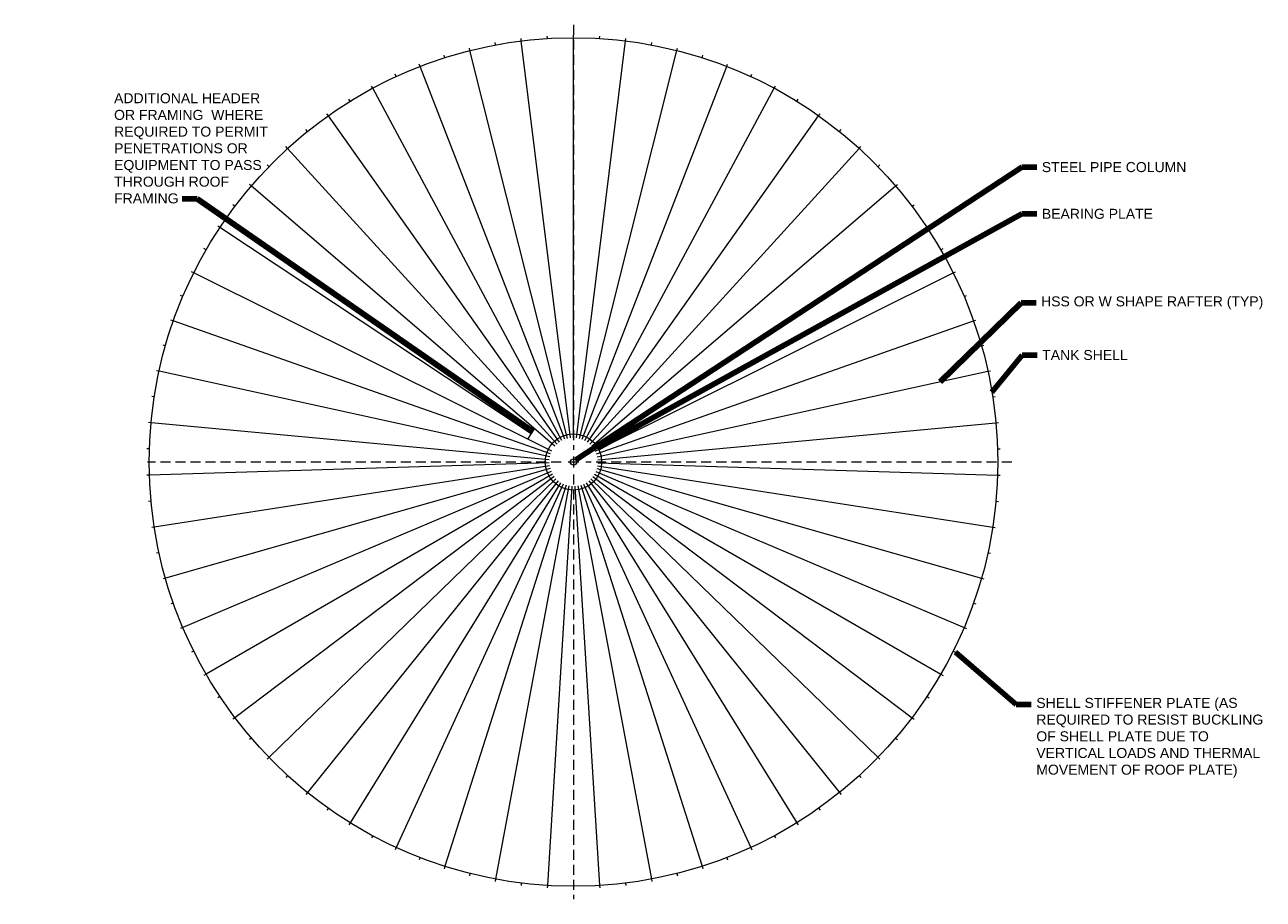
# Model space of a CAD drawing. Header units: inches. Extents: x -2025 to 519, y -3591 to 677.
# Tile 3 of 3: x -2025 to -46, y -720 to 677. Entities that reach past the tile are written whole.
import ezdxf

# ---------------------------------------------------------------- set-up
doc = ezdxf.new("R2010")
doc.units = ezdxf.units.IN
doc.header["$MEASUREMENT"] = 0
doc.linetypes.add('( Dashed )', pattern=[9, 6, -3])
for name, color, linetype, lineweight in [('G-ANNO-NOTE', 4, 'Continuous', 30), ('G-GRID-COOR', 2, 'Continuous', 13), ('M-DETL LGHT', 3, 'Continuous', 0), ('M-DETL-LGHT', 3, 'Continuous', 0), ('M-DETL-MEDM', 5, 'Continuous', 0)]:
    doc.layers.add(name, color=color, linetype=linetype, lineweight=lineweight)
doc.styles.add("AEC_AC_51Text-LeftTop_3-32_1'", font='arial.ttf', dxfattribs={"height": 16})
doc.dimstyles.new("AEC_AC_51_Notes_3-32_1'", dxfattribs={"dimtxt": 16, "dimasz": 24, "dimexe": 8, "dimexo": 8, "dimgap": 8, "dimtad": 1, "dimjust": 1, "dimdec": 3, "dimzin": 15, "dimdsep": 46, "dimlunit": 5, "dimtxsty": "AEC_AC_51Text-LeftTop_3-32_1'", "dimcen": 0.09, "dimclrd": 256, "dimclre": 256, "dimazin": 2, "dimtfac": 0.7, "dimtdec": 3, "dimtmove": 1, "dimatfit": 1, "dimfxl": 1, "dimfrac": 1, "dimtolj": 1, "dimtzin": 15, "dimlwd": 30, "dimlwe": 30, "dimarcsym": 0})

msp = doc.modelspace()

# ---------------------------------------------------------------- linework, layer by layer
at = {"layer": 'G-GRID-COOR', "linetype": '( Dashed )', "ltscale": 2.666667, "flags": 128}
for points in [[(-1148.18602, 677.27727), (-1148.18602, -1.87393)], [(-1168.04081, -21.46387), (-1828.67335, -21.46387)], [(-447.87445, -21.46387), (-1128.33123, -21.46387)], [(-1148.18602, -41.31865), (-1148.18602, -720.205)]]:
    msp.add_lwpolyline(points, dxfattribs=at)
at = {"layer": 'G-GRID-COOR', "ltscale": 2.666667, "flags": 128}
for points in [[(-1148.18602, -12.882), (-1148.18602, -30.04573)], [(-1139.60416, -21.46387), (-1156.76788, -21.46387)]]:
    msp.add_lwpolyline(points, dxfattribs=at)
at = {"layer": 'M-DETL LGHT'}
for p, q in [((-1231.50428, 651.39724), (-1231.99576, 655.36636)), ((-1189.92431, 655.25019), (-1190.17052, 659.24204)), ((-1148.18602, 656.53613), (-1148.18602, 660.53557)), ((-1064.86776, 651.39724), (-1064.37627, 655.36636)), ((-1313.55952, 636.05846), (-1314.53504, 639.93709)), ((-1272.76819, 644.9919), (-1273.50309, 648.92323)), ((-1023.60385, 644.9919), (-1022.86895, 648.92323)), ((-982.81252, 636.05846), (-981.837, 639.93709)), ((-1393.10787, 610.75231), (-1394.55263, 614.48166)), ((-1353.72353, 624.63081), (-1354.93597, 628.44204)), ((-942.64851, 624.63081), (-941.43607, 628.44204)), ((-903.26417, 610.75231), (-901.81941, 614.48166)), ((-1431.56313, 594.47559), (-1433.23474, 598.10893)), ((-864.80891, 594.47559), (-863.1373, 598.10893)), ((-1468.94345, 575.8624), (-1470.83556, 579.38595)), ((-827.42859, 575.8624), (-825.53648, 579.38595)), ((-1505.10703, 554.98335), (-1507.21245, 558.38374)), ((-791.26501, 554.98335), (-789.15958, 558.38374)), ((-1539.91668, 531.91764), (-1542.22744, 535.18196)), ((-756.45536, 531.91764), (-754.14459, 535.18196)), ((-1573.24036, 506.75276), (-1575.7477, 509.86864)), ((-723.13168, 506.75276), (-720.62434, 509.86864)), ((-1604.95167, 479.58418), (-1607.64607, 482.5398)), ((-691.42037, 479.58418), (-688.72597, 482.5398)), ((-1634.9303, 450.51495), (-1637.80154, 453.29909)), ((-661.44174, 450.51495), (-658.5705, 453.29909)), ((-1663.06255, 419.65534), (-1666.09974, 422.25745)), ((-633.30949, 419.65534), (-630.2723, 422.25745)), ((-1689.2417, 387.12242), (-1692.43331, 389.53261)), ((-607.13034, 387.12242), (-603.93872, 389.53261)), ((-1713.36844, 353.03959), (-1716.70237, 355.24873)), ((-583.0036, 353.03959), (-579.66967, 355.24873)), ((-1735.35124, 317.53613), (-1738.81485, 319.53585)), ((-561.0208, 317.53613), (-557.55719, 319.53585)), ((-1755.10673, 280.74674), (-1758.68688, 282.52944)), ((-541.26531, 280.74674), (-537.68516, 282.52944)), ((-1772.55996, 242.81096), (-1776.24306, 244.36988)), ((-523.81208, 242.81096), (-520.12898, 244.36988)), ((-1787.64473, 203.87269), (-1791.41681, 205.20192)), ((-508.72731, 203.87269), (-504.95523, 205.20192)), ((-1800.30381, 164.07964), (-1804.15056, 165.17414)), ((-496.06823, 164.07964), (-492.22148, 165.17414)), ((-1810.48918, 123.58276), (-1814.39602, 124.43838)), ((-485.88286, 123.58276), (-481.97602, 124.43838)), ((-1818.16221, 82.53568), (-1822.11431, 83.14916)), ((-478.20983, 82.53568), (-474.25773, 83.14916)), ((-1823.29379, 41.09408), (-1827.27616, 41.4631)), ((-473.07825, 41.09408), (-469.09588, 41.4631)), ((-1825.86446, -0.58482), (-1829.86199, -0.46165)), ((-470.50758, -0.58482), (-466.51005, -0.46165)), ((-1825.86446, -42.34292), (-1829.86199, -42.46608)), ((-470.50758, -42.34292), (-466.51005, -42.46608)), ((-1823.29379, -84.02181), (-1827.27616, -84.39083)), ((-473.07825, -84.02181), (-469.09588, -84.39083)), ((-1818.16221, -125.46341), (-1822.11431, -126.07689)), ((-478.20983, -125.46341), (-474.25773, -126.07689)), ((-1810.48918, -166.5105), (-1814.39602, -167.36611)), ((-485.88286, -166.5105), (-481.97602, -167.36611)), ((-1800.30381, -207.00737), (-1804.15056, -208.10187)), ((-496.06823, -207.00737), (-492.22148, -208.10187)), ((-1787.64473, -246.80042), (-1791.41681, -248.12965)), ((-508.72731, -246.80042), (-504.95523, -248.12965)), ((-1772.55996, -285.73869), (-1776.24306, -287.29761)), ((-523.81208, -285.73869), (-520.12898, -287.29761)), ((-1755.10673, -323.67447), (-1758.68688, -325.45717)), ((-541.26531, -323.67447), (-537.68516, -325.45717)), ((-1735.35124, -360.46387), (-1738.81485, -362.46358)), ((-561.0208, -360.46387), (-557.55719, -362.46358)), ((-1713.36844, -395.96732), (-1716.70237, -398.17646)), ((-583.0036, -395.96732), (-579.66967, -398.17646)), ((-1689.2417, -430.05015), (-1692.43331, -432.46035)), ((-607.13034, -430.05015), (-603.93872, -432.46035)), ((-1663.06255, -462.58307), (-1666.09974, -465.18518)), ((-633.30949, -462.58307), (-630.2723, -465.18518)), ((-1634.9303, -493.44268), (-1637.80154, -496.22682)), ((-661.44174, -493.44268), (-658.5705, -496.22682)), ((-1604.95167, -522.51191), (-1607.64607, -525.46753)), ((-691.42037, -522.51191), (-688.72597, -525.46753)), ((-1573.24036, -549.6805), (-1575.7477, -552.79637)), ((-723.13168, -549.6805), (-720.62434, -552.79637)), ((-1539.91668, -574.84537), (-1542.22744, -578.1097)), ((-756.45536, -574.84537), (-754.14459, -578.1097)), ((-1505.10703, -597.91108), (-1507.21245, -601.31147)), ((-791.26501, -597.91108), (-789.15958, -601.31147)), ((-1468.94345, -618.79013), (-1470.83556, -622.31368)), ((-827.42859, -618.79013), (-825.53648, -622.31368)), ((-1431.56313, -637.40332), (-1433.23474, -641.03666)), ((-864.80891, -637.40332), (-863.1373, -641.03666)), ((-1393.10787, -653.68004), (-1394.55263, -657.4094)), ((-1353.72353, -667.55854), (-1354.93597, -671.36977)), ((-942.64851, -667.55854), (-941.43607, -671.36977)), ((-903.26417, -653.68004), (-901.81941, -657.4094)), ((-1313.55952, -678.98619), (-1314.53504, -682.86482)), ((-1272.76819, -687.91963), (-1273.50309, -691.85096)), ((-1023.60385, -687.91963), (-1022.86895, -691.85096)), ((-982.81252, -678.98619), (-981.837, -682.86482)), ((-1231.50428, -694.32497), (-1231.99576, -698.29409)), ((-1189.92431, -698.17792), (-1190.17052, -702.16977)), ((-1148.18602, -699.46387), (-1148.18602, -703.4633)), ((-1106.44772, -698.17792), (-1106.20152, -702.16977)), ((-1064.86776, -694.32497), (-1064.37627, -698.29409))]:
    msp.add_line(p, q, dxfattribs=at)
at = {"layer": 'M-DETL LGHT', "flags": 128}
msp.add_lwpolyline([(-1106.42598, 655.24885), (-1106.11214, 659.23652)], dxfattribs=at)
at = {"layer": 'M-DETL LGHT'}
msp.add_circle((-1148.18602, -21.46387), 678, dxfattribs=at)
at = {"layer": 'M-DETL-LGHT'}
for radius in [45, 5]:
    msp.add_circle((-1148.18602, -21.46387), radius, dxfattribs=at)
at = {"layer": 'M-DETL-MEDM'}
for p, q in [((-1148.18602, 17.42058), (-1148.18602, 656.53613)), ((-1157.67047, 16.24615), (-1313.55952, 636.05846)), ((-1152.96446, 17.12585), (-1231.50428, 651.39724)), ((-1143.40758, 17.12585), (-1064.86776, 651.39724)), ((-1138.70157, 16.24615), (-982.81252, 636.05846)), ((-1162.2327, 14.7948), (-1393.10787, 610.75231)), ((-1134.13934, 14.7948), (-903.26417, 610.75231)), ((-1166.582, 12.7938), (-1468.94345, 575.8624)), ((-1129.79004, 12.7938), (-827.42859, 575.8624)), ((-1170.65243, 10.2735), (-1539.91668, 531.91764)), ((-1125.7196, 10.2735), (-756.45536, 531.91764)), ((-1174.3823, 7.27209), (-1604.95167, 479.58418)), ((-1121.98974, 7.27209), (-691.42037, 479.58418)), ((-1177.71506, 3.83507), (-1663.06255, 419.65534)), ((-1118.65698, 3.83507), (-633.30949, 419.65534)), ((-1215.73737, 23.29728), (-1713.36844, 353.03959)), ((-1115.77185, 0.01454), (-583.0036, 353.03959)), ((-1182.99395, -4.13158), (-1755.10673, 280.74674)), ((-1113.37809, -4.13158), (-541.26531, 280.74674)), ((-1184.86006, -8.54043), (-1787.64473, 203.87269)), ((-1111.51198, -8.54043), (-508.72731, 203.87269)), ((-1186.17022, -13.1452), (-1810.48918, 123.58276)), ((-1110.20182, -13.1452), (-485.88286, 123.58276)), ((-1186.90459, -17.87606), (-1823.29379, 41.09408)), ((-1109.46745, -17.87606), (-473.07825, 41.09408)), ((-1187.05202, -22.66131), (-1825.86446, -42.34292)), ((-1186.61028, -27.42841), (-1818.16221, -125.46341)), ((-1185.58607, -32.1051), (-1800.30381, -207.00737)), ((-1183.99492, -36.62047), (-1772.55996, -285.73869)), ((-1112.37712, -36.62047), (-523.81208, -285.73869)), ((-1110.78596, -32.1051), (-496.06823, -207.00737)), ((-1109.76175, -27.42841), (-478.20983, -125.46341)), ((-1109.32002, -22.66131), (-470.50758, -42.34292)), ((-1181.86094, -40.90609), (-1735.35124, -360.46387)), ((-1179.21648, -44.89698), (-1689.2417, -430.05015)), ((-1176.10163, -48.53265), (-1634.9303, -493.44268)), ((-1172.5636, -51.75798), (-1573.24036, -549.6805)), ((-1168.65604, -54.52409), (-1505.10703, -597.91108)), ((-1164.43817, -56.78903), (-1431.56313, -637.40332)), ((-1159.97394, -58.51849), (-1353.72353, -667.55854)), ((-1136.3981, -58.51849), (-942.64851, -667.55854)), ((-1131.93386, -56.78903), (-864.80891, -637.40332)), ((-1127.716, -54.52409), (-791.26501, -597.91108)), ((-1123.80844, -51.75798), (-723.13168, -549.6805)), ((-1120.27041, -48.53265), (-661.44174, -493.44268)), ((-1117.15556, -44.89698), (-607.13034, -430.05015)), ((-1114.5111, -40.90609), (-561.0208, -360.46387)), ((-1155.33102, -59.68623), (-1272.76819, -687.91963)), ((-1150.57978, -60.27456), (-1189.92431, -698.17792)), ((-1145.79226, -60.27456), (-1106.44772, -698.17792)), ((-1141.04102, -59.68623), (-1023.60385, -687.91963))]:
    msp.add_line(p, q, dxfattribs=at)
at = {"layer": 'M-DETL-MEDM', "flags": 128}
msp.add_lwpolyline([(-1221.28, 14.93261), (-1210.19474, 31.66195)], dxfattribs=at)

# ---------------------------------------------------------------- texts
at = {"layer": 'G-ANNO-NOTE', "char_height": 16, "style": "AEC_AC_51Text-LeftTop_3-32_1'"}
for s, insert, width, attachment_point in [('ADDITIONAL HEADER OR FRAMING  WHERE REQUIRED TO PERMIT PENETRATIONS OR EQUIPMENT TO PASS THROUGH ROOF FRAMING', (-1882.31698, 391.62495), 260.5170662, 7), ('SHELL STIFFENER PLATE (AS REQUIRED TO RESIST BUCKLING OF SHELL PLATE DUE TO VERTICAL LOADS AND THERMAL MOVEMENT OF ROOF PLATE)', (-408.48246, -398.44633), 370.9643635, 1)]:
    msp.add_mtext(s, dxfattribs=dict(at, insert=insert, width=width, attachment_point=attachment_point))
at = {"layer": 'G-ANNO-NOTE', "char_height": 16, "attachment_point": 4, "style": "AEC_AC_51Text-LeftTop_3-32_1'"}
for s, insert in [('STEEL PIPE COLUMN ', (-399.70478, 449.70031)), ('BEARING PLATE', (-399.62677, 375.04509)), ('HSS OR W SHAPE RAFTER (TYP)', (-400.893, 232.82187)), ('TANK SHELL', (-399.12028, 149.47038))]:
    msp.add_mtext(s, dxfattribs=dict(at, insert=insert))

# ---------------------------------------------------------------- leaders
at = {"layer": 'G-ANNO-NOTE', "lineweight": 30, "annotation_type": 0, "has_hookline": 1}
for points, hookline_direction, text_width in [([(-1144.65049, -17.92833), (-431.70478, 449.70031), (-407.70478, 449.70031)], 0, 228.191), ([(-1212.92769, 27.53751), (-1749.37985, 399.3039), (-1773.37985, 399.3039)], 1, 243.67804), ([(-1109.02238, 0.69938), (-431.62677, 375.04509), (-407.62677, 375.04509)], 0, 174.78854), ([(-562.07098, 106.89731), (-432.893, 232.82187), (-408.893, 232.82187)], 0, 352.57844), ([(-479.4419, 90.18427), (-431.12028, 149.47038), (-407.12028, 149.47038)], 0, 135.32333), ([(-537.68516, -325.45717), (-440.48246, -408.94023), (-416.48246, -408.94023)], 0, 359.49795)]:
    msp.add_leader(points, dimstyle="AEC_AC_51_Notes_3-32_1'", override={"dimtad": 0, "dimclrd": 0, "dimlwd": 65534}, dxfattribs=dict(at, hookline_direction=hookline_direction, text_width=text_width))

doc.saveas('drawing.dxf')
